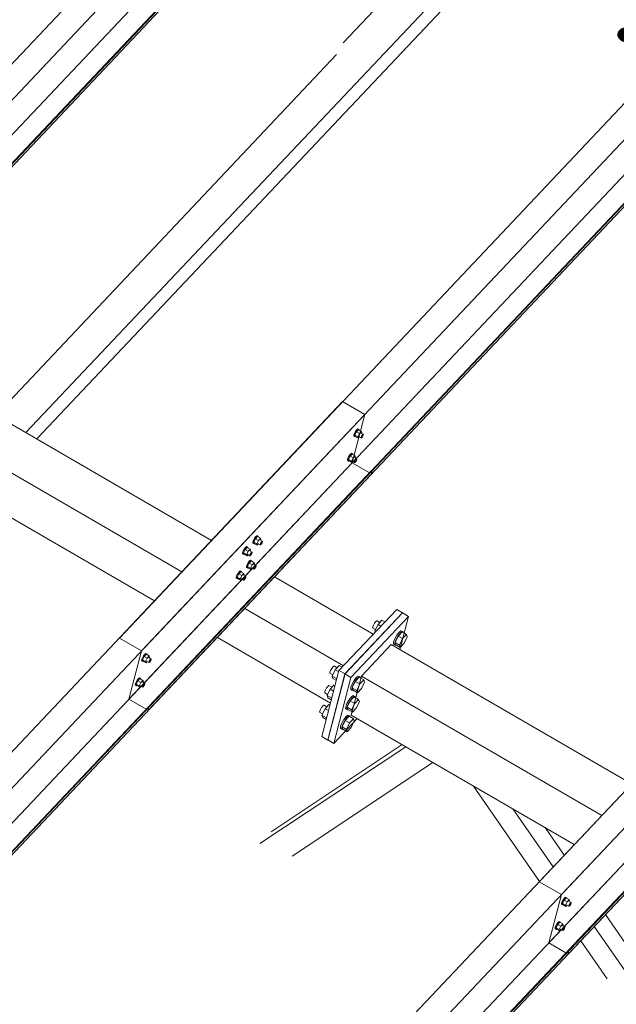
# Model space of a CAD drawing. Header units: millimetres. Extents: x -681 to 506, y -45 to 794.
# Tile 85 of 256: x -294 to -276, y 361 to 391. Entities that reach past the tile are written whole.
import ezdxf

# ---------------------------------------------------------------- set-up
doc = ezdxf.new("R2010")
doc.units = ezdxf.units.MM
doc.header["$LTSCALE"] = 0.6
doc.linetypes.add('XKITLINE00', pattern=[0])
for name, color, linetype, lineweight in [('Bolt', 7, 'Continuous', 0), ('Part', 2, 'Continuous', 0), ('PartMark', 3, 'Continuous', 0)]:
    doc.layers.add(name, color=color, linetype=linetype, lineweight=lineweight)
doc.styles.add('ISOCPEUR', font='ISOCPEUR.TTF')

msp = doc.modelspace()

# ---------------------------------------------------------------- linework, layer by layer
at = {"layer": 'Bolt', "color": 3, "linetype": 'XKITLINE00', "lineweight": 0}
for p, q in [((-283.709, 378.41), (-283.706, 378.445)), ((-283.685, 378.5), (-283.706, 378.445)), ((-283.651, 378.56), (-283.685, 378.5)), ((-283.685, 378.396), (-283.683, 378.432)), ((-283.683, 378.432), (-283.662, 378.487)), ((-283.627, 378.543), (-283.677, 378.438)), ((-283.584, 378.384), (-283.677, 378.438)), ((-283.677, 378.438), (-283.664, 378.4)), ((-283.662, 378.487), (-283.628, 378.547)), ((-283.613, 378.609), (-283.651, 378.56)), ((-283.628, 378.547), (-283.59, 378.596)), ((-283.563, 378.61), (-283.627, 378.543)), ((-283.534, 378.489), (-283.627, 378.543)), ((-283.582, 378.634), (-283.613, 378.609)), ((-283.59, 378.596), (-283.559, 378.62)), ((-283.584, 378.384), (-283.534, 378.489)), ((-283.565, 378.627), (-283.582, 378.634)), ((-283.565, 378.627), (-283.542, 378.614)), ((-283.563, 378.61), (-283.47, 378.556)), ((-283.559, 378.62), (-283.542, 378.614)), ((-283.542, 378.614), (-283.543, 378.599)), ((-283.47, 378.556), (-283.534, 378.489)), ((-283.485, 378.506), (-283.411, 378.462)), ((-283.458, 378.518), (-283.47, 378.556)), ((-283.47, 378.399), (-283.453, 378.429)), ((-283.468, 378.496), (-283.458, 378.518)), ((-283.453, 378.429), (-283.435, 378.453)), ((-283.435, 378.453), (-283.419, 378.466)), ((-283.412, 378.445), (-283.422, 378.417)), ((-283.419, 378.466), (-283.411, 378.462)), ((-283.411, 378.462), (-283.412, 378.445)), ((-283.709, 378.41), (-283.685, 378.396)), ((-283.669, 378.39), (-283.685, 378.396)), ((-283.66, 378.397), (-283.669, 378.39)), ((-283.664, 378.4), (-283.571, 378.346)), ((-283.584, 378.384), (-283.571, 378.346)), ((-283.571, 378.346), (-283.535, 378.384)), ((-283.557, 378.397), (-283.482, 378.354)), ((-283.482, 378.354), (-283.481, 378.371)), ((-283.474, 378.35), (-283.482, 378.354)), ((-283.481, 378.371), (-283.47, 378.399)), ((-283.458, 378.363), (-283.474, 378.35)), ((-283.439, 378.387), (-283.458, 378.363)), ((-283.422, 378.417), (-283.439, 378.387)), ((-283.811, 377.854), (-283.848, 377.805)), ((-283.825, 377.791), (-283.787, 377.84)), ((-283.761, 377.855), (-283.824, 377.788)), ((-283.779, 377.878), (-283.811, 377.854)), ((-283.787, 377.84), (-283.756, 377.865)), ((-283.763, 377.872), (-283.779, 377.878)), ((-283.763, 377.872), (-283.739, 377.858)), ((-283.761, 377.855), (-283.668, 377.801)), ((-283.756, 377.865), (-283.739, 377.858)), ((-283.739, 377.858), (-283.741, 377.843)), ((-283.906, 377.654), (-283.904, 377.69)), ((-283.906, 377.654), (-283.883, 377.641)), ((-283.882, 377.745), (-283.904, 377.69)), ((-283.883, 377.641), (-283.88, 377.676)), ((-283.866, 377.634), (-283.883, 377.641)), ((-283.848, 377.805), (-283.882, 377.745)), ((-283.88, 377.676), (-283.859, 377.731)), ((-283.824, 377.788), (-283.874, 377.683)), ((-283.781, 377.629), (-283.874, 377.683)), ((-283.874, 377.683), (-283.862, 377.644)), ((-283.857, 377.642), (-283.866, 377.634)), ((-283.862, 377.644), (-283.769, 377.59)), ((-283.859, 377.731), (-283.825, 377.791)), ((-283.731, 377.734), (-283.824, 377.788)), ((-283.781, 377.629), (-283.731, 377.734)), ((-283.781, 377.629), (-283.769, 377.59)), ((-283.769, 377.59), (-283.732, 377.629)), ((-283.754, 377.641), (-283.68, 377.598)), ((-283.668, 377.801), (-283.731, 377.734)), ((-283.682, 377.75), (-283.608, 377.707)), ((-283.68, 377.598), (-283.679, 377.616)), ((-283.671, 377.595), (-283.68, 377.598)), ((-283.679, 377.616), (-283.668, 377.643)), ((-283.656, 377.607), (-283.671, 377.595)), ((-283.655, 377.763), (-283.668, 377.801)), ((-283.668, 377.643), (-283.651, 377.673)), ((-283.666, 377.74), (-283.655, 377.763)), ((-283.637, 377.632), (-283.656, 377.607)), ((-283.651, 377.673), (-283.632, 377.698)), ((-283.62, 377.662), (-283.637, 377.632)), ((-283.632, 377.698), (-283.616, 377.71)), ((-283.609, 377.689), (-283.62, 377.662)), ((-283.616, 377.71), (-283.608, 377.707)), ((-283.608, 377.707), (-283.609, 377.689)), ((-286.836, 375.097), (-286.833, 375.133)), ((-286.836, 375.097), (-286.812, 375.084)), ((-286.812, 375.188), (-286.833, 375.133)), ((-286.778, 375.248), (-286.812, 375.188)), ((-286.812, 375.084), (-286.81, 375.119)), ((-286.796, 375.077), (-286.812, 375.084)), ((-286.81, 375.119), (-286.789, 375.175)), ((-286.754, 375.231), (-286.804, 375.126)), ((-286.711, 375.072), (-286.804, 375.126)), ((-286.804, 375.126), (-286.791, 375.087)), ((-286.787, 375.085), (-286.796, 375.077)), ((-286.791, 375.087), (-286.698, 375.033)), ((-286.789, 375.175), (-286.755, 375.235)), ((-286.74, 375.297), (-286.778, 375.248)), ((-286.755, 375.235), (-286.717, 375.283)), ((-286.69, 375.298), (-286.754, 375.231)), ((-286.661, 375.177), (-286.754, 375.231)), ((-286.709, 375.321), (-286.74, 375.297)), ((-286.717, 375.283), (-286.686, 375.308)), ((-286.711, 375.072), (-286.661, 375.177)), ((-286.711, 375.072), (-286.698, 375.033)), ((-286.692, 375.315), (-286.709, 375.321)), ((-286.698, 375.033), (-286.662, 375.072)), ((-286.692, 375.315), (-286.669, 375.301)), ((-286.69, 375.298), (-286.597, 375.244)), ((-286.686, 375.308), (-286.669, 375.301)), ((-286.684, 375.084), (-286.609, 375.041)), ((-286.669, 375.301), (-286.67, 375.286)), ((-286.597, 375.244), (-286.661, 375.177)), ((-286.612, 375.193), (-286.538, 375.15)), ((-286.608, 375.059), (-286.598, 375.087)), ((-286.598, 375.087), (-286.581, 375.117)), ((-286.585, 375.206), (-286.597, 375.244)), ((-286.595, 375.183), (-286.585, 375.206)), ((-286.566, 375.075), (-286.585, 375.05)), ((-286.581, 375.117), (-286.562, 375.141)), ((-286.549, 375.105), (-286.566, 375.075)), ((-286.562, 375.141), (-286.546, 375.153)), ((-286.539, 375.132), (-286.549, 375.105)), ((-286.546, 375.153), (-286.538, 375.15)), ((-286.538, 375.15), (-286.539, 375.132)), ((-287.153, 374.762), (-287.15, 374.797)), ((-287.129, 374.852), (-287.15, 374.797)), ((-287.13, 374.748), (-287.127, 374.784)), ((-287.095, 374.912), (-287.129, 374.852)), ((-287.127, 374.784), (-287.106, 374.839)), ((-287.071, 374.895), (-287.121, 374.79)), ((-287.028, 374.736), (-287.121, 374.79)), ((-287.121, 374.79), (-287.108, 374.752)), ((-287.106, 374.839), (-287.072, 374.899)), ((-287.057, 374.961), (-287.095, 374.912)), ((-287.072, 374.899), (-287.034, 374.947)), ((-287.007, 374.962), (-287.071, 374.895)), ((-286.978, 374.841), (-287.071, 374.895)), ((-287.026, 374.985), (-287.057, 374.961)), ((-287.034, 374.947), (-287.003, 374.972)), ((-287.028, 374.736), (-286.978, 374.841)), ((-287.009, 374.979), (-287.026, 374.985)), ((-287.009, 374.979), (-286.986, 374.966)), ((-287.007, 374.962), (-286.914, 374.908)), ((-287.003, 374.972), (-286.986, 374.966)), ((-286.986, 374.966), (-286.987, 374.95)), ((-286.914, 374.908), (-286.978, 374.841)), ((-286.929, 374.857), (-286.855, 374.814)), ((-286.915, 374.751), (-286.898, 374.781)), ((-286.902, 374.87), (-286.914, 374.908)), ((-286.912, 374.848), (-286.902, 374.87)), ((-286.898, 374.781), (-286.879, 374.805)), ((-286.866, 374.769), (-286.883, 374.739)), ((-286.879, 374.805), (-286.863, 374.817)), ((-286.856, 374.796), (-286.866, 374.769)), ((-286.863, 374.817), (-286.855, 374.814)), ((-286.855, 374.814), (-286.856, 374.796)), ((-286.609, 375.041), (-286.608, 375.059)), ((-286.601, 375.038), (-286.609, 375.041)), ((-286.585, 375.05), (-286.601, 375.038)), ((-287.153, 374.762), (-287.13, 374.748)), ((-287.113, 374.742), (-287.13, 374.748)), ((-287.104, 374.749), (-287.113, 374.742)), ((-287.108, 374.752), (-287.015, 374.698)), ((-287.028, 374.736), (-287.015, 374.698)), ((-287.015, 374.698), (-286.979, 374.736)), ((-286.976, 374.492), (-287.01, 374.432)), ((-287.001, 374.748), (-286.926, 374.705)), ((-286.951, 374.475), (-287.001, 374.37)), ((-286.986, 374.419), (-286.952, 374.479)), ((-286.938, 374.541), (-286.976, 374.492)), ((-286.952, 374.479), (-286.915, 374.528)), ((-286.888, 374.542), (-286.951, 374.475)), ((-286.858, 374.421), (-286.951, 374.475)), ((-286.906, 374.566), (-286.938, 374.541)), ((-286.926, 374.705), (-286.925, 374.723)), ((-286.918, 374.702), (-286.926, 374.705)), ((-286.925, 374.723), (-286.915, 374.751)), ((-286.902, 374.714), (-286.918, 374.702)), ((-286.915, 374.528), (-286.883, 374.552)), ((-286.89, 374.559), (-286.906, 374.566)), ((-286.883, 374.739), (-286.902, 374.714)), ((-286.89, 374.559), (-286.866, 374.546)), ((-286.888, 374.542), (-286.795, 374.488)), ((-286.883, 374.552), (-286.866, 374.546)), ((-286.866, 374.546), (-286.868, 374.531)), ((-286.795, 374.488), (-286.858, 374.421)), ((-286.782, 374.45), (-286.795, 374.488)), ((-287.293, 374.157), (-287.327, 374.097)), ((-287.255, 374.205), (-287.293, 374.157)), ((-287.269, 374.143), (-287.232, 374.192)), ((-287.205, 374.207), (-287.268, 374.14)), ((-287.223, 374.23), (-287.255, 374.205)), ((-287.232, 374.192), (-287.2, 374.216)), ((-287.207, 374.224), (-287.223, 374.23)), ((-287.207, 374.224), (-287.183, 374.21)), ((-287.205, 374.207), (-287.112, 374.153)), ((-287.2, 374.216), (-287.183, 374.21)), ((-287.183, 374.21), (-287.185, 374.195)), ((-287.033, 374.342), (-287.031, 374.377)), ((-287.033, 374.342), (-287.01, 374.328)), ((-287.01, 374.432), (-287.031, 374.377)), ((-287.01, 374.328), (-287.007, 374.364)), ((-286.993, 374.322), (-287.01, 374.328)), ((-287.007, 374.364), (-286.986, 374.419)), ((-286.909, 374.316), (-287.001, 374.37)), ((-287.001, 374.37), (-286.989, 374.332)), ((-286.984, 374.329), (-286.993, 374.322)), ((-286.989, 374.332), (-286.896, 374.278)), ((-286.909, 374.316), (-286.858, 374.421)), ((-286.909, 374.316), (-286.896, 374.278)), ((-286.896, 374.278), (-286.86, 374.316)), ((-286.881, 374.329), (-286.807, 374.286)), ((-286.809, 374.438), (-286.735, 374.394)), ((-286.807, 374.286), (-286.806, 374.303)), ((-286.799, 374.282), (-286.807, 374.286)), ((-286.806, 374.303), (-286.795, 374.331)), ((-286.783, 374.295), (-286.799, 374.282)), ((-286.795, 374.331), (-286.778, 374.361)), ((-286.793, 374.428), (-286.782, 374.45)), ((-286.764, 374.319), (-286.783, 374.295)), ((-286.778, 374.361), (-286.759, 374.385)), ((-286.747, 374.349), (-286.764, 374.319)), ((-286.759, 374.385), (-286.743, 374.398)), ((-286.736, 374.377), (-286.747, 374.349)), ((-286.743, 374.398), (-286.735, 374.394)), ((-286.735, 374.394), (-286.736, 374.377)), ((-287.35, 374.006), (-287.348, 374.042)), ((-287.35, 374.006), (-287.327, 373.993)), ((-287.327, 374.097), (-287.348, 374.042)), ((-287.327, 373.993), (-287.324, 374.028)), ((-287.31, 373.986), (-287.327, 373.993)), ((-287.324, 374.028), (-287.303, 374.083)), ((-287.268, 374.14), (-287.318, 374.034)), ((-287.226, 373.98), (-287.318, 374.034)), ((-287.318, 374.034), (-287.306, 373.996)), ((-287.301, 373.993), (-287.31, 373.986)), ((-287.306, 373.996), (-287.213, 373.942)), ((-287.303, 374.083), (-287.269, 374.143)), ((-287.175, 374.086), (-287.268, 374.14)), ((-287.226, 373.98), (-287.175, 374.086)), ((-287.226, 373.98), (-287.213, 373.942)), ((-287.213, 373.942), (-287.177, 373.98)), ((-287.198, 373.993), (-287.124, 373.95)), ((-287.112, 374.153), (-287.175, 374.086)), ((-287.126, 374.102), (-287.052, 374.059)), ((-287.124, 373.95), (-287.123, 373.968)), ((-287.116, 373.947), (-287.124, 373.95)), ((-287.123, 373.968), (-287.112, 373.995)), ((-287.1, 373.959), (-287.116, 373.947)), ((-287.099, 374.114), (-287.112, 374.153)), ((-287.112, 373.995), (-287.095, 374.025)), ((-287.11, 374.092), (-287.099, 374.114)), ((-287.081, 373.983), (-287.1, 373.959)), ((-287.095, 374.025), (-287.076, 374.05)), ((-287.064, 374.013), (-287.081, 373.983)), ((-287.076, 374.05), (-287.06, 374.062)), ((-287.053, 374.041), (-287.064, 374.013)), ((-287.06, 374.062), (-287.052, 374.059)), ((-287.052, 374.059), (-287.053, 374.041)), ((-283.028, 372.664), (-283.066, 372.615)), ((-282.997, 372.688), (-283.028, 372.664)), ((-282.98, 372.682), (-282.997, 372.688)), ((-282.98, 372.682), (-282.9, 372.635)), ((-282.836, 372.703), (-282.956, 372.576)), ((-282.836, 372.703), (-282.745, 372.65)), ((-283.121, 372.5), (-283.124, 372.464)), ((-283.124, 372.464), (-283.034, 372.412)), ((-283.1, 372.555), (-283.121, 372.5)), ((-283.066, 372.615), (-283.1, 372.555)), ((-283.051, 372.376), (-282.956, 372.576)), ((-283.039, 372.339), (-283.051, 372.376)), ((-283.051, 372.376), (-283.021, 372.359)), ((-282.956, 372.576), (-282.865, 372.523)), ((-282.303, 372.33), (-282.372, 372.24)), ((-282.213, 372.341), (-282.333, 372.214)), ((-282.245, 372.374), (-282.303, 372.33)), ((-282.265, 372.308), (-282.208, 372.353)), ((-282.214, 372.363), (-282.245, 372.374)), ((-282.214, 372.363), (-282.177, 372.341)), ((-282.213, 372.341), (-282.074, 372.26)), ((-282.208, 372.353), (-282.177, 372.341)), ((-282.177, 372.341), (-282.179, 372.321)), ((-282.473, 372.029), (-282.478, 371.964)), ((-282.434, 372.13), (-282.473, 372.029)), ((-282.436, 372.007), (-282.397, 372.109)), ((-282.372, 372.24), (-282.434, 372.13)), ((-282.333, 372.214), (-282.429, 372.015)), ((-282.397, 372.109), (-282.335, 372.219)), ((-282.335, 372.219), (-282.265, 372.308)), ((-282.333, 372.214), (-282.194, 372.133)), ((-282.289, 371.934), (-282.194, 372.133)), ((-282.194, 372.133), (-282.074, 372.26)), ((-282.05, 372.188), (-282.145, 371.988)), ((-282.074, 372.26), (-282.05, 372.188)), ((-282.478, 371.964), (-282.44, 371.942)), ((-282.44, 371.942), (-282.436, 372.007)), ((-282.41, 371.931), (-282.44, 371.942)), ((-282.429, 372.015), (-282.404, 371.942)), ((-282.429, 372.015), (-282.289, 371.934)), ((-282.399, 371.939), (-282.41, 371.931)), ((-282.404, 371.942), (-282.265, 371.861)), ((-282.265, 371.861), (-282.289, 371.934)), ((-282.145, 371.988), (-282.265, 371.861)), ((-290.28, 371.449), (-290.277, 371.485)), ((-290.28, 371.449), (-290.257, 371.436)), ((-290.256, 371.54), (-290.277, 371.485)), ((-290.257, 371.436), (-290.254, 371.471)), ((-290.24, 371.429), (-290.257, 371.436)), ((-290.222, 371.6), (-290.256, 371.54)), ((-290.254, 371.471), (-290.233, 371.526)), ((-290.198, 371.583), (-290.248, 371.477)), ((-290.155, 371.423), (-290.248, 371.477)), ((-290.248, 371.477), (-290.235, 371.439)), ((-290.231, 371.436), (-290.24, 371.429)), ((-290.235, 371.439), (-290.142, 371.385)), ((-290.233, 371.526), (-290.199, 371.586)), ((-290.184, 371.649), (-290.222, 371.6)), ((-290.199, 371.586), (-290.161, 371.635)), ((-290.134, 371.65), (-290.198, 371.583)), ((-290.105, 371.529), (-290.198, 371.583)), ((-290.153, 371.673), (-290.184, 371.649)), ((-290.161, 371.635), (-290.13, 371.66)), ((-290.155, 371.423), (-290.105, 371.529)), ((-290.155, 371.423), (-290.142, 371.385)), ((-290.136, 371.667), (-290.153, 371.673)), ((-290.142, 371.385), (-290.106, 371.424)), ((-290.136, 371.667), (-290.113, 371.653)), ((-290.134, 371.65), (-290.042, 371.596)), ((-290.13, 371.66), (-290.113, 371.653)), ((-290.128, 371.436), (-290.053, 371.393)), ((-290.113, 371.653), (-290.114, 371.638)), ((-290.042, 371.596), (-290.105, 371.529)), ((-290.056, 371.545), (-289.982, 371.502)), ((-290.053, 371.393), (-290.052, 371.411)), ((-290.052, 371.411), (-290.042, 371.438)), ((-290.029, 371.557), (-290.042, 371.596)), ((-290.042, 371.438), (-290.025, 371.468)), ((-290.039, 371.535), (-290.029, 371.557)), ((-290.011, 371.426), (-290.029, 371.402)), ((-290.025, 371.468), (-290.006, 371.493)), ((-289.994, 371.456), (-290.011, 371.426)), ((-290.006, 371.493), (-289.99, 371.505)), ((-289.983, 371.484), (-289.994, 371.456)), ((-289.99, 371.505), (-289.982, 371.502)), ((-289.982, 371.502), (-289.983, 371.484)), ((-290.045, 371.39), (-290.053, 371.393)), ((-290.029, 371.402), (-290.045, 371.39)), ((-284.426, 371.151), (-284.447, 371.096)), ((-284.392, 371.211), (-284.426, 371.151)), ((-284.354, 371.26), (-284.392, 371.211)), ((-284.281, 371.171), (-284.377, 370.972)), ((-284.323, 371.284), (-284.354, 371.26)), ((-284.306, 371.278), (-284.323, 371.284)), ((-284.306, 371.278), (-284.225, 371.231)), ((-284.162, 371.298), (-284.281, 371.171)), ((-284.281, 371.171), (-284.175, 371.109)), ((-284.162, 371.298), (-284.071, 371.246)), ((-290.42, 370.844), (-290.454, 370.784)), ((-290.395, 370.827), (-290.446, 370.722)), ((-290.43, 370.771), (-290.396, 370.831)), ((-290.382, 370.893), (-290.42, 370.844)), ((-290.396, 370.831), (-290.359, 370.88)), ((-290.332, 370.894), (-290.395, 370.827)), ((-290.302, 370.773), (-290.395, 370.827)), ((-290.35, 370.918), (-290.382, 370.893)), ((-290.359, 370.88), (-290.327, 370.904)), ((-290.334, 370.911), (-290.35, 370.918)), ((-290.334, 370.911), (-290.311, 370.898)), ((-290.332, 370.894), (-290.239, 370.84)), ((-290.327, 370.904), (-290.311, 370.898)), ((-290.311, 370.898), (-290.312, 370.882)), ((-290.239, 370.84), (-290.302, 370.773)), ((-290.226, 370.802), (-290.239, 370.84)), ((-290.237, 370.78), (-290.226, 370.802)), ((-284.447, 371.096), (-284.45, 371.06)), ((-284.45, 371.06), (-284.36, 371.008)), ((-284.377, 370.972), (-284.353, 370.899)), ((-284.377, 370.972), (-284.233, 370.888)), ((-284.353, 370.899), (-284.246, 370.837)), ((-283.698, 370.836), (-283.76, 370.726)), ((-283.659, 370.81), (-283.754, 370.611)), ((-283.723, 370.704), (-283.66, 370.814)), ((-283.628, 370.925), (-283.698, 370.836)), ((-283.66, 370.814), (-283.591, 370.904)), ((-283.539, 370.937), (-283.659, 370.81)), ((-283.659, 370.81), (-283.52, 370.729)), ((-283.571, 370.97), (-283.628, 370.925)), ((-283.591, 370.904), (-283.534, 370.949)), ((-283.54, 370.958), (-283.571, 370.97)), ((-283.54, 370.958), (-283.503, 370.937)), ((-283.539, 370.937), (-283.4, 370.856)), ((-283.534, 370.949), (-283.503, 370.937)), ((-283.52, 370.729), (-283.4, 370.856)), ((-283.503, 370.937), (-283.504, 370.917)), ((-283.4, 370.856), (-283.375, 370.783)), ((-290.477, 370.694), (-290.475, 370.729)), ((-290.477, 370.694), (-290.454, 370.68)), ((-290.454, 370.784), (-290.475, 370.729)), ((-290.454, 370.68), (-290.451, 370.716)), ((-290.437, 370.674), (-290.454, 370.68)), ((-290.451, 370.716), (-290.43, 370.771)), ((-290.353, 370.668), (-290.446, 370.722)), ((-290.446, 370.722), (-290.433, 370.684)), ((-290.428, 370.681), (-290.437, 370.674)), ((-290.433, 370.684), (-290.34, 370.63)), ((-290.353, 370.668), (-290.302, 370.773)), ((-290.353, 370.668), (-290.34, 370.63)), ((-290.34, 370.63), (-290.304, 370.668)), ((-290.325, 370.681), (-290.251, 370.637)), ((-290.254, 370.789), (-290.179, 370.746)), ((-290.251, 370.637), (-290.25, 370.655)), ((-290.243, 370.634), (-290.251, 370.637)), ((-290.25, 370.655), (-290.239, 370.683)), ((-290.227, 370.646), (-290.243, 370.634)), ((-290.239, 370.683), (-290.222, 370.713)), ((-290.208, 370.671), (-290.227, 370.646)), ((-290.222, 370.713), (-290.203, 370.737)), ((-290.191, 370.701), (-290.208, 370.671)), ((-290.203, 370.737), (-290.187, 370.749)), ((-290.18, 370.728), (-290.191, 370.701)), ((-290.187, 370.749), (-290.179, 370.746)), ((-290.179, 370.746), (-290.18, 370.728)), ((-284.584, 370.546), (-284.605, 370.491)), ((-284.55, 370.606), (-284.584, 370.546)), ((-284.512, 370.655), (-284.55, 370.606)), ((-284.439, 370.567), (-284.535, 370.367)), ((-284.481, 370.68), (-284.512, 370.655)), ((-284.464, 370.673), (-284.481, 370.68)), ((-284.464, 370.673), (-284.383, 370.626)), ((-284.32, 370.694), (-284.439, 370.567)), ((-284.439, 370.567), (-284.333, 370.505)), ((-284.32, 370.694), (-284.288, 370.676)), ((-283.799, 370.625), (-283.803, 370.56)), ((-283.803, 370.56), (-283.766, 370.538)), ((-283.76, 370.726), (-283.799, 370.625)), ((-283.766, 370.538), (-283.761, 370.603)), ((-283.736, 370.526), (-283.766, 370.538)), ((-283.761, 370.603), (-283.723, 370.704)), ((-283.754, 370.611), (-283.73, 370.538)), ((-283.754, 370.611), (-283.615, 370.53)), ((-283.725, 370.535), (-283.736, 370.526)), ((-283.73, 370.538), (-283.591, 370.457)), ((-283.615, 370.53), (-283.52, 370.729)), ((-283.591, 370.457), (-283.615, 370.53)), ((-283.471, 370.584), (-283.591, 370.457)), ((-283.375, 370.783), (-283.471, 370.584)), ((-284.605, 370.491), (-284.608, 370.456)), ((-284.608, 370.456), (-284.518, 370.403)), ((-284.535, 370.367), (-284.511, 370.295)), ((-284.535, 370.367), (-284.391, 370.284)), ((-284.511, 370.295), (-284.404, 370.233)), ((-283.856, 370.231), (-283.918, 370.121)), ((-283.817, 370.206), (-283.912, 370.006)), ((-283.881, 370.1), (-283.818, 370.21)), ((-283.786, 370.321), (-283.856, 370.231)), ((-283.818, 370.21), (-283.749, 370.299)), ((-283.697, 370.332), (-283.817, 370.206)), ((-283.817, 370.206), (-283.678, 370.125)), ((-283.729, 370.366), (-283.786, 370.321)), ((-283.749, 370.299), (-283.692, 370.344)), ((-283.698, 370.354), (-283.729, 370.366)), ((-283.698, 370.354), (-283.661, 370.332)), ((-283.697, 370.332), (-283.558, 370.252)), ((-283.692, 370.344), (-283.661, 370.332)), ((-283.678, 370.125), (-283.558, 370.252)), ((-283.661, 370.332), (-283.662, 370.312)), ((-283.558, 370.252), (-283.533, 370.179)), ((-284.763, 369.887), (-284.766, 369.851)), ((-284.742, 369.942), (-284.763, 369.887)), ((-284.708, 370.002), (-284.742, 369.942)), ((-284.67, 370.051), (-284.708, 370.002)), ((-284.597, 369.962), (-284.693, 369.763)), ((-284.639, 370.075), (-284.67, 370.051)), ((-284.622, 370.069), (-284.639, 370.075)), ((-284.622, 370.069), (-284.541, 370.022)), ((-284.478, 370.089), (-284.597, 369.962)), ((-284.597, 369.962), (-284.491, 369.901)), ((-284.478, 370.089), (-284.446, 370.071)), ((-283.957, 370.02), (-283.961, 369.955)), ((-283.961, 369.955), (-283.924, 369.934)), ((-283.918, 370.121), (-283.957, 370.02)), ((-283.924, 369.934), (-283.919, 369.999)), ((-283.894, 369.922), (-283.924, 369.934)), ((-283.919, 369.999), (-283.881, 370.1)), ((-283.912, 370.006), (-283.888, 369.934)), ((-283.912, 370.006), (-283.773, 369.925)), ((-283.883, 369.93), (-283.894, 369.922)), ((-283.888, 369.934), (-283.749, 369.853)), ((-283.773, 369.925), (-283.678, 370.125)), ((-283.749, 369.853), (-283.773, 369.925)), ((-283.629, 369.98), (-283.749, 369.853)), ((-283.533, 370.179), (-283.629, 369.98)), ((-284.766, 369.851), (-284.676, 369.799)), ((-284.693, 369.763), (-284.668, 369.69)), ((-284.693, 369.763), (-284.549, 369.679)), ((-284.668, 369.69), (-284.562, 369.629)), ((-284.013, 369.627), (-284.076, 369.517)), ((-283.975, 369.601), (-284.07, 369.402)), ((-284.039, 369.495), (-283.976, 369.605)), ((-283.944, 369.716), (-284.013, 369.627)), ((-283.976, 369.605), (-283.907, 369.695)), ((-283.855, 369.728), (-283.975, 369.601)), ((-283.975, 369.601), (-283.836, 369.52)), ((-283.887, 369.761), (-283.944, 369.716)), ((-283.907, 369.695), (-283.85, 369.74)), ((-283.856, 369.75), (-283.887, 369.761)), ((-283.856, 369.75), (-283.819, 369.728)), ((-283.855, 369.728), (-283.716, 369.647)), ((-283.85, 369.74), (-283.819, 369.728)), ((-283.836, 369.52), (-283.716, 369.647)), ((-283.819, 369.728), (-283.82, 369.708)), ((-283.716, 369.647), (-283.691, 369.575)), ((-284.115, 369.416), (-284.119, 369.351)), ((-284.119, 369.351), (-284.082, 369.329)), ((-284.076, 369.517), (-284.115, 369.416)), ((-284.082, 369.329), (-284.077, 369.394)), ((-284.052, 369.317), (-284.082, 369.329)), ((-284.077, 369.394), (-284.039, 369.495)), ((-284.07, 369.402), (-284.046, 369.329)), ((-284.07, 369.402), (-283.931, 369.321)), ((-284.041, 369.326), (-284.052, 369.317)), ((-284.046, 369.329), (-283.907, 369.248)), ((-283.931, 369.321), (-283.836, 369.52)), ((-283.907, 369.248), (-283.931, 369.321)), ((-283.787, 369.375), (-283.907, 369.248)), ((-283.691, 369.575), (-283.787, 369.375)), ((-277.176, 364.097), (-277.214, 364.048)), ((-277.126, 364.098), (-277.19, 364.031)), ((-277.145, 364.122), (-277.176, 364.097)), ((-277.153, 364.084), (-277.122, 364.108)), ((-277.128, 364.115), (-277.145, 364.122)), ((-277.128, 364.115), (-277.105, 364.102)), ((-277.126, 364.098), (-277.033, 364.044)), ((-277.122, 364.108), (-277.105, 364.102)), ((-277.105, 364.102), (-277.106, 364.087)), ((-277.272, 363.898), (-277.269, 363.933)), ((-277.272, 363.898), (-277.249, 363.884)), ((-277.248, 363.988), (-277.269, 363.933)), ((-277.249, 363.884), (-277.246, 363.92)), ((-277.232, 363.878), (-277.249, 363.884)), ((-277.214, 364.048), (-277.248, 363.988)), ((-277.246, 363.92), (-277.225, 363.975)), ((-277.19, 364.031), (-277.24, 363.926)), ((-277.147, 363.872), (-277.24, 363.926)), ((-277.24, 363.926), (-277.227, 363.888)), ((-277.223, 363.885), (-277.232, 363.878)), ((-277.227, 363.888), (-277.134, 363.834)), ((-277.225, 363.975), (-277.191, 364.035)), ((-277.191, 364.035), (-277.153, 364.084)), ((-277.097, 363.977), (-277.19, 364.031)), ((-277.147, 363.872), (-277.097, 363.977)), ((-277.147, 363.872), (-277.134, 363.834)), ((-277.134, 363.834), (-277.098, 363.872)), ((-277.12, 363.885), (-277.045, 363.842)), ((-277.033, 364.044), (-277.097, 363.977)), ((-277.048, 363.994), (-276.974, 363.95)), ((-277.045, 363.842), (-277.044, 363.859)), ((-277.037, 363.838), (-277.045, 363.842)), ((-277.044, 363.859), (-277.034, 363.887)), ((-277.021, 363.851), (-277.037, 363.838)), ((-277.034, 363.887), (-277.017, 363.917)), ((-277.021, 364.006), (-277.033, 364.044)), ((-277.031, 363.984), (-277.021, 364.006)), ((-277.002, 363.875), (-277.021, 363.851)), ((-277.017, 363.917), (-276.998, 363.941)), ((-276.985, 363.905), (-277.002, 363.875)), ((-276.998, 363.941), (-276.982, 363.954)), ((-276.975, 363.933), (-276.985, 363.905)), ((-276.982, 363.954), (-276.974, 363.95)), ((-276.974, 363.95), (-276.975, 363.933)), ((-277.469, 363.142), (-277.467, 363.178)), ((-277.446, 363.233), (-277.467, 363.178)), ((-277.412, 363.293), (-277.446, 363.233)), ((-277.443, 363.164), (-277.422, 363.219)), ((-277.387, 363.276), (-277.437, 363.171)), ((-277.345, 363.117), (-277.437, 363.171)), ((-277.437, 363.171), (-277.425, 363.132)), ((-277.422, 363.219), (-277.388, 363.279)), ((-277.374, 363.342), (-277.412, 363.293)), ((-277.388, 363.279), (-277.351, 363.328)), ((-277.324, 363.343), (-277.387, 363.276)), ((-277.294, 363.222), (-277.387, 363.276)), ((-277.342, 363.366), (-277.374, 363.342)), ((-277.351, 363.328), (-277.319, 363.353)), ((-277.345, 363.117), (-277.294, 363.222)), ((-277.326, 363.36), (-277.342, 363.366)), ((-277.326, 363.36), (-277.302, 363.346)), ((-277.324, 363.343), (-277.231, 363.289)), ((-277.319, 363.353), (-277.302, 363.346)), ((-277.302, 363.346), (-277.304, 363.331)), ((-277.231, 363.289), (-277.294, 363.222)), ((-277.245, 363.238), (-277.171, 363.195)), ((-277.218, 363.251), (-277.231, 363.289)), ((-277.229, 363.228), (-277.218, 363.251)), ((-277.214, 363.161), (-277.195, 363.186)), ((-277.195, 363.186), (-277.179, 363.198)), ((-277.172, 363.177), (-277.183, 363.15)), ((-277.179, 363.198), (-277.171, 363.195)), ((-277.171, 363.195), (-277.172, 363.177)), ((-277.469, 363.142), (-277.446, 363.129)), ((-277.446, 363.129), (-277.443, 363.164)), ((-277.429, 363.122), (-277.446, 363.129)), ((-277.42, 363.13), (-277.429, 363.122)), ((-277.425, 363.132), (-277.332, 363.078)), ((-277.345, 363.117), (-277.332, 363.078)), ((-277.332, 363.078), (-277.296, 363.117)), ((-277.317, 363.129), (-277.243, 363.086)), ((-277.243, 363.086), (-277.242, 363.104)), ((-277.235, 363.083), (-277.243, 363.086)), ((-277.242, 363.104), (-277.231, 363.131)), ((-277.219, 363.095), (-277.235, 363.083)), ((-277.231, 363.131), (-277.214, 363.161)), ((-277.2, 363.12), (-277.219, 363.095)), ((-277.183, 363.15), (-277.2, 363.12))]:
    msp.add_line(p, q, dxfattribs=at)
at = {"layer": 'Part', "color": 2, "linetype": 'XKITLINE00', "lineweight": 0}
for p, q in [((-290.282, 371.752), (-251.086, 413.272)), ((-251.477, 411.776), (-290.673, 370.257)), ((-290.083, 369.896), (-250.886, 411.416)), ((-250.875, 411.54), (-290.072, 370.02)), ((-250.857, 411.529), (-290.053, 370.01)), ((-277.274, 364.201), (-238.078, 405.721)), ((-238.469, 404.225), (-277.665, 362.705)), ((-277.074, 362.345), (-237.878, 403.865)), ((-237.867, 403.989), (-277.063, 362.469)), ((-237.849, 403.978), (-277.045, 362.458)), ((-288.311, 396.299), (-303.978, 379.703)), ((-303.29, 379.304), (-288.853, 394.597)), ((-288.313, 394.087), (-303.681, 377.808)), ((-303.091, 377.448), (-287.821, 393.623)), ((-287.877, 393.676), (-303.08, 377.572)), ((-287.862, 393.661), (-303.061, 377.561)), ((-293.865, 378.519), (-280.012, 393.193)), ((-293.532, 378.326), (-279.739, 392.936)), ((-294.794, 379.059), (-284.238, 390.241)), ((-275.303, 388.747), (-290.97, 372.152)), ((-299.171, 381.6), (-288.111, 375.179)), ((-262.295, 381.196), (-277.962, 364.6)), ((-300.093, 380.623), (-289.034, 374.202)), ((-284.053, 379.479), (-299.72, 362.883)), ((-284.053, 379.479), (-283.365, 379.08)), ((-322.561, 337.56), (-283.365, 379.08)), ((-283.365, 379.08), (-283.756, 377.584)), ((-283.756, 377.584), (-322.952, 336.064)), ((-283.224, 377.274), (-283.756, 377.584)), ((-322.362, 335.703), (-283.166, 377.223)), ((-283.155, 377.347), (-322.351, 335.828)), ((-283.136, 377.337), (-322.332, 335.817)), ((-283.166, 377.223), (-283.136, 377.337)), ((-283.136, 377.337), (-283.155, 377.347)), ((-295.304, 376.45), (-289.883, 373.303)), ((-286.163, 374.048), (-283.103, 372.272)), ((-287.085, 373.071), (-284.025, 371.295)), ((-282.378, 373.039), (-284.165, 371.146)), ((-282.378, 373.039), (-282.193, 372.931)), ((-282.193, 372.931), (-283.98, 371.038)), ((-282.193, 372.931), (-283.979, 371.038)), ((-282.007, 372.823), (-283.794, 370.93)), ((-282.007, 372.823), (-282.276, 371.792)), ((-282.193, 372.931), (-282.007, 372.823)), ((-290.97, 372.152), (-290.282, 371.752)), ((-287.934, 372.172), (-284.429, 370.137)), ((-290.282, 371.752), (-290.673, 370.257)), ((-271.045, 371.927), (-286.712, 355.332)), ((-283.47, 370.973), (-282.548, 371.95)), ((-282.548, 371.95), (-275.103, 367.628)), ((-309.553, 330.008), (-270.357, 371.528)), ((-284.7, 369.099), (-284.165, 371.146)), ((-284.165, 371.146), (-283.979, 371.038)), ((-284.514, 368.992), (-283.98, 371.038)), ((-283.979, 371.038), (-284.514, 368.991)), ((-283.794, 370.93), (-284.329, 368.884)), ((-283.98, 371.038), (-283.794, 370.93)), ((-283.786, 369.764), (-283.47, 370.973)), ((-283.47, 370.973), (-276.026, 366.651)), ((-290.673, 370.257), (-290.14, 369.947)), ((-270.748, 370.032), (-309.944, 328.512)), ((-290.053, 370.01), (-290.083, 369.896)), ((-290.072, 370.02), (-290.053, 370.01)), ((-309.354, 328.152), (-270.158, 369.672)), ((-270.146, 369.796), (-309.343, 328.276)), ((-270.128, 369.785), (-309.324, 328.265)), ((-284.329, 368.884), (-283.6, 369.656)), ((-283.786, 369.764), (-276.875, 365.752)), ((-284.7, 369.099), (-284.514, 368.991)), ((-284.514, 368.992), (-284.329, 368.884)), ((-286.616, 365.78), (-282.099, 368.784)), ((-286.27, 366.147), (-282.208, 368.848)), ((-285.619, 365.391), (-281.254, 368.294)), ((-277.952, 364.611), (-279.995, 367.563)), ((-277.532, 365.056), (-278.778, 366.857)), ((-277.186, 365.422), (-277.776, 366.275)), ((-277.962, 364.6), (-277.274, 364.201)), ((-277.274, 364.201), (-277.665, 362.705)), ((-274.514, 361.561), (-275.91, 363.578)), ((-274.86, 361.195), (-276.256, 363.212)), ((-277.665, 362.705), (-277.132, 362.396)), ((-275.857, 361.584), (-276.676, 362.767)), ((-277.045, 362.458), (-277.074, 362.345)), ((-277.063, 362.469), (-277.045, 362.458))]:
    msp.add_line(p, q, dxfattribs=at)
at = {"layer": 'PartMark', "color": 1, "linetype": 'XKITLINE00', "lineweight": 0}
msp.add_line((-284.036, 390.6), (-274.658, 400.534), dxfattribs=at)

# ---------------------------------------------------------------- texts
at = {"layer": 'PartMark', "color": 1, "style": 'ISOCPEUR', "width": 0.85}
msp.add_text('S/5', height=5, rotation=46.6502, dxfattribs=at).set_placement((-275.125, 389.955))

doc.saveas('drawing.dxf')
